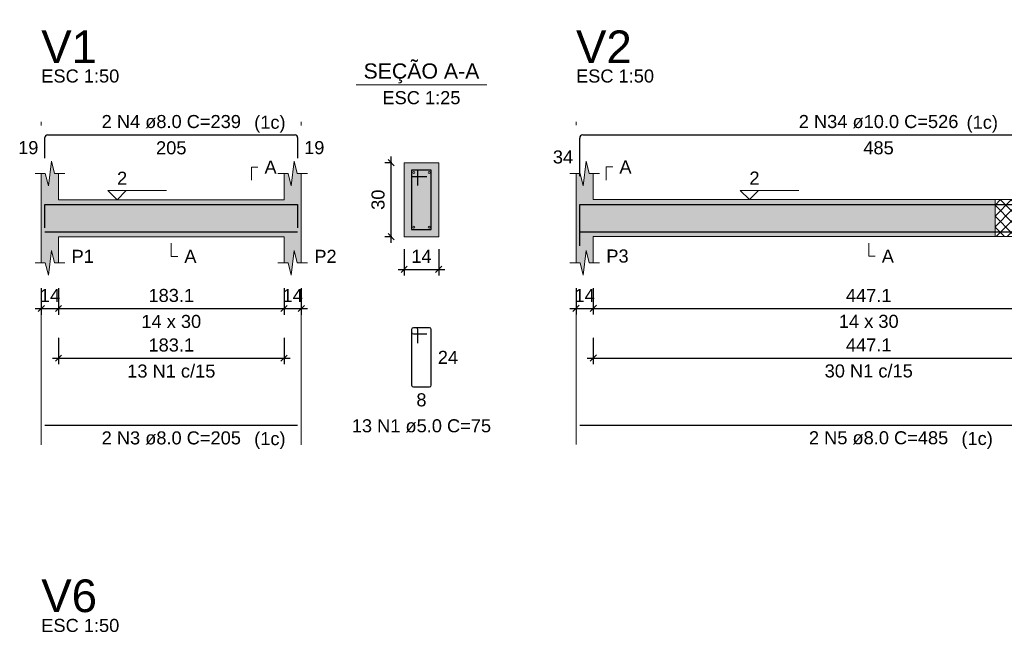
# Model space of a CAD drawing. Header units: millimetres. Extents: x 1852 to 2571, y -668 to -390.
# Tile 58 of 84: x 2373 to 2389, y -435 to -425. Entities that reach past the tile are written whole.
import ezdxf

# ---------------------------------------------------------------- set-up
doc = ezdxf.new("R2010")
doc.units = ezdxf.units.MM
doc.linetypes.add('DASHDOT', pattern=[25.4, 12.7, -6.35, 0, -6.35])
for name, color, linetype, lineweight in [('Descrição da armadura', 7, 'Continuous', 5), ('DT-Barras na forma', 1, 'Continuous', 30), ('DT-Barras no corte', 5, 'Continuous', 5), ('DT-Barras rebatidas', 1, 'Continuous', 30), ('DT-Cotas', 9, 'Continuous', 5), ('DT-Forma', 5, 'Continuous', 5), ('DT-Hachura forma vigas', 252, 'Continuous', 5), ('DT-Hachura intersecção vigas', 9, 'Continuous', 5), ('DT-Hachura seção vigas', 252, 'Continuous', 5), ('DT-Pontilhado', 9, 'DASHDOT', 5), ('DT-Textos', 7, 'Continuous', 5), ('DT-Título', 250, 'Continuous', 20), ('Textos armaduras', 7, 'Continuous', 5)]:
    doc.layers.add(name, color=color, linetype=linetype, lineweight=lineweight)
doc.styles.add('ARIAL', font='arial.ttf')
doc.styles.get("Standard").update_dxf_attribs({"font": 'arial.ttf'})
doc.dimstyles.new('UM_25.000000', dxfattribs={"dimtxt": 0.18, "dimasz": 0.1, "dimexe": 0.1, "dimexo": 0.2, "dimgap": 0, "dimtad": 1, "dimtih": 1, "dimtoh": 1, "dimdec": 1, "dimlfac": 25, "dimzin": 0, "dimdsep": 46, "dimtxsty": 'Standard', "dimcen": 0.09, "dimdle": 0.1, "dimadec": 1, "dimazin": 2, "dimtfac": 1, "dimtdec": 4, "dimtofl": 0, "dimtmove": 0, "dimatfit": 3, "dimfxl": 1, "dimtolj": 1, "dimarcsym": 0})
doc.dimstyles.new('UM_50.000000', dxfattribs={"dimtxt": 0.18, "dimasz": 0.1, "dimexe": 0.1, "dimexo": 0.2, "dimgap": 0, "dimtad": 1, "dimtih": 1, "dimtoh": 1, "dimdec": 1, "dimlfac": 50, "dimzin": 0, "dimdsep": 46, "dimtxsty": 'Standard', "dimcen": 0.09, "dimdle": 0.1, "dimadec": 1, "dimazin": 2, "dimtfac": 1, "dimtdec": 4, "dimtofl": 0, "dimtmove": 0, "dimatfit": 3, "dimfxl": 1, "dimtolj": 1, "dimarcsym": 0})

# ---------------------------------------------------------------- blocks, each defined once
blk = doc.blocks.new('_Oblique')
at = {"color": 0, "linetype": 'ByBlock', "lineweight": -2}
blk.add_line((-0.5, -0.5), (0.5, 0.5), dxfattribs=at)
blk = doc.blocks.new('*D194')
at = {"layer": 'DT-Cotas', "color": 0, "lineweight": -2, "transparency": 16777216}
for p, q in [((2373.614, -429.759), (2373.614, -430.188)), ((2373.894, -429.759), (2373.894, -430.188)), ((2373.514, -430.088), (2373.994, -430.088))]:
    blk.add_line(p, q, dxfattribs=at)
at = {"layer": 'DT-Cotas', "color": 0, "lineweight": -2, "transparency": 16777216, "xscale": 0.1, "yscale": 0.1, "zscale": 0.1, "rotation": 180}
blk.add_blockref('_Oblique', (2373.614, -430.088), dxfattribs=at)
at = {"layer": 'DT-Cotas', "color": 0, "lineweight": -2, "transparency": 16777216, "xscale": 0.1, "yscale": 0.1, "zscale": 0.1}
blk.add_blockref('_Oblique', (2373.894, -430.088), dxfattribs=at)
at = {"layer": 'DT-Cotas', "color": 7, "transparency": 16777216, "insert": (2373.754, -429.877), "char_height": 0.2118, "attachment_point": 5, "rotation": 0.0057, "style": 'ARIAL'}
blk.add_mtext('\\A1;14', dxfattribs=at)
blk = doc.blocks.new('*D195')
at = {"layer": 'DT-Cotas', "color": 0, "lineweight": -2, "transparency": 16777216}
for p, q in [((2373.894, -429.759), (2373.894, -430.188)), ((2377.555, -429.759), (2377.555, -430.188)), ((2373.794, -430.088), (2377.655, -430.088))]:
    blk.add_line(p, q, dxfattribs=at)
at = {"layer": 'DT-Cotas', "color": 0, "lineweight": -2, "transparency": 16777216, "xscale": 0.1, "yscale": 0.1, "zscale": 0.1, "rotation": 180}
blk.add_blockref('_Oblique', (2373.894, -430.088), dxfattribs=at)
at = {"layer": 'DT-Cotas', "color": 0, "lineweight": -2, "transparency": 16777216, "xscale": 0.1, "yscale": 0.1, "zscale": 0.1}
blk.add_blockref('_Oblique', (2377.555, -430.088), dxfattribs=at)
at = {"layer": 'DT-Cotas', "color": 7, "transparency": 16777216, "insert": (2375.724, -429.877), "char_height": 0.2118, "attachment_point": 5, "rotation": 0.0057, "style": 'ARIAL'}
blk.add_mtext('\\A1;183.1', dxfattribs=at)
blk = doc.blocks.new('*D196')
at = {"layer": 'DT-Cotas', "color": 0, "lineweight": -2, "transparency": 16777216}
for p, q in [((2377.555, -429.759), (2377.555, -430.188)), ((2377.835, -429.759), (2377.835, -430.188)), ((2377.455, -430.088), (2377.935, -430.088))]:
    blk.add_line(p, q, dxfattribs=at)
at = {"layer": 'DT-Cotas', "color": 0, "lineweight": -2, "transparency": 16777216, "xscale": 0.1, "yscale": 0.1, "zscale": 0.1, "rotation": 180}
blk.add_blockref('_Oblique', (2377.555, -430.088), dxfattribs=at)
at = {"layer": 'DT-Cotas', "color": 0, "lineweight": -2, "transparency": 16777216, "xscale": 0.1, "yscale": 0.1, "zscale": 0.1}
blk.add_blockref('_Oblique', (2377.835, -430.088), dxfattribs=at)
at = {"layer": 'DT-Cotas', "color": 7, "transparency": 16777216, "insert": (2377.695, -429.877), "char_height": 0.2118, "attachment_point": 5, "rotation": 0.0057, "style": 'ARIAL'}
blk.add_mtext('\\A1;14', dxfattribs=at)
blk = doc.blocks.new('*D197')
at = {"layer": 'DT-Cotas', "color": 0, "lineweight": -2, "transparency": 16777216}
for p, q in [((2373.894, -430.564), (2373.894, -430.993)), ((2377.555, -430.564), (2377.555, -430.993)), ((2373.794, -430.893), (2377.655, -430.893))]:
    blk.add_line(p, q, dxfattribs=at)
at = {"layer": 'DT-Cotas', "color": 0, "lineweight": -2, "transparency": 16777216, "xscale": 0.1, "yscale": 0.1, "zscale": 0.1, "rotation": 180}
blk.add_blockref('_Oblique', (2373.894, -430.893), dxfattribs=at)
at = {"layer": 'DT-Cotas', "color": 0, "lineweight": -2, "transparency": 16777216, "xscale": 0.1, "yscale": 0.1, "zscale": 0.1}
blk.add_blockref('_Oblique', (2377.555, -430.893), dxfattribs=at)
at = {"layer": 'DT-Cotas', "color": 7, "transparency": 16777216, "insert": (2375.724, -430.681), "char_height": 0.2118, "attachment_point": 5, "rotation": 0.0057, "style": 'ARIAL'}
blk.add_mtext('\\A1;183.1', dxfattribs=at)
blk = doc.blocks.new('*D198')
at = {"layer": 'DT-Cotas', "color": 0, "lineweight": -2, "transparency": 16777216}
for p, q in [((2379.293, -429.023), (2379.293, -427.623)), ((2379.305, -427.723), (2379.193, -427.723)), ((2379.305, -428.923), (2379.193, -428.923))]:
    blk.add_line(p, q, dxfattribs=at)
at = {"layer": 'DT-Cotas', "color": 0, "lineweight": -2, "transparency": 16777216, "xscale": 0.1, "yscale": 0.1, "zscale": 0.1}
for p, rotation in [((2379.293, -427.723), 90), ((2379.293, -428.923), 270)]:
    blk.add_blockref('_Oblique', p, dxfattribs=dict(at, rotation=rotation))
at = {"layer": 'DT-Cotas', "color": 7, "transparency": 16777216, "insert": (2379.081, -428.323), "char_height": 0.2118, "attachment_point": 5, "rotation": 90, "style": 'ARIAL'}
blk.add_mtext('\\A1;30', dxfattribs=at)
blk = doc.blocks.new('*D199')
at = {"layer": 'DT-Cotas', "color": 0, "lineweight": -2, "transparency": 16777216}
for p, q in [((2379.505, -429.123), (2379.505, -429.553)), ((2380.065, -429.123), (2380.065, -429.553)), ((2379.405, -429.453), (2380.165, -429.453))]:
    blk.add_line(p, q, dxfattribs=at)
at = {"layer": 'DT-Cotas', "color": 0, "lineweight": -2, "transparency": 16777216, "xscale": 0.1, "yscale": 0.1, "zscale": 0.1, "rotation": 180}
blk.add_blockref('_Oblique', (2379.505, -429.453), dxfattribs=at)
at = {"layer": 'DT-Cotas', "color": 0, "lineweight": -2, "transparency": 16777216, "xscale": 0.1, "yscale": 0.1, "zscale": 0.1}
blk.add_blockref('_Oblique', (2380.065, -429.453), dxfattribs=at)
at = {"layer": 'DT-Cotas', "color": 7, "transparency": 16777216, "insert": (2379.785, -429.241), "char_height": 0.2118, "attachment_point": 5, "rotation": 0.0057, "style": 'ARIAL'}
blk.add_mtext('\\A1;14', dxfattribs=at)
blk = doc.blocks.new('*D188')
at = {"layer": 'DT-Cotas', "color": 0, "lineweight": -2, "transparency": 16777216}
for p, q in [((2382.294, -429.757), (2382.294, -430.186)), ((2382.574, -429.757), (2382.574, -430.186)), ((2382.194, -430.086), (2382.674, -430.086))]:
    blk.add_line(p, q, dxfattribs=at)
at = {"layer": 'DT-Cotas', "color": 0, "lineweight": -2, "transparency": 16777216, "xscale": 0.1, "yscale": 0.1, "zscale": 0.1, "rotation": 180}
blk.add_blockref('_Oblique', (2382.294, -430.086), dxfattribs=at)
at = {"layer": 'DT-Cotas', "color": 0, "lineweight": -2, "transparency": 16777216, "xscale": 0.1, "yscale": 0.1, "zscale": 0.1}
blk.add_blockref('_Oblique', (2382.574, -430.086), dxfattribs=at)
at = {"layer": 'DT-Cotas', "color": 7, "transparency": 16777216, "insert": (2382.434, -429.875), "char_height": 0.2118, "attachment_point": 5, "rotation": 0.0057, "style": 'ARIAL'}
blk.add_mtext('\\A1;14', dxfattribs=at)
blk = doc.blocks.new('*D189')
at = {"layer": 'DT-Cotas', "color": 0, "lineweight": -2, "transparency": 16777216}
for p, q in [((2382.574, -429.757), (2382.574, -430.186)), ((2391.517, -429.757), (2391.517, -430.186)), ((2382.474, -430.086), (2391.617, -430.086))]:
    blk.add_line(p, q, dxfattribs=at)
at = {"layer": 'DT-Cotas', "color": 0, "lineweight": -2, "transparency": 16777216, "xscale": 0.1, "yscale": 0.1, "zscale": 0.1, "rotation": 180}
blk.add_blockref('_Oblique', (2382.574, -430.086), dxfattribs=at)
at = {"layer": 'DT-Cotas', "color": 0, "lineweight": -2, "transparency": 16777216, "xscale": 0.1, "yscale": 0.1, "zscale": 0.1}
blk.add_blockref('_Oblique', (2391.517, -430.086), dxfattribs=at)
at = {"layer": 'DT-Cotas', "color": 7, "transparency": 16777216, "insert": (2387.046, -429.875), "char_height": 0.2118, "attachment_point": 5, "rotation": 0.0057, "style": 'ARIAL'}
blk.add_mtext('\\A1;447.1', dxfattribs=at)
blk = doc.blocks.new('*D191')
at = {"layer": 'DT-Cotas', "color": 0, "lineweight": -2, "transparency": 16777216}
for p, q in [((2382.574, -430.562), (2382.574, -430.991)), ((2391.517, -430.562), (2391.517, -430.991)), ((2382.474, -430.891), (2391.617, -430.891))]:
    blk.add_line(p, q, dxfattribs=at)
at = {"layer": 'DT-Cotas', "color": 0, "lineweight": -2, "transparency": 16777216, "xscale": 0.1, "yscale": 0.1, "zscale": 0.1, "rotation": 180}
blk.add_blockref('_Oblique', (2382.574, -430.891), dxfattribs=at)
at = {"layer": 'DT-Cotas', "color": 0, "lineweight": -2, "transparency": 16777216, "xscale": 0.1, "yscale": 0.1, "zscale": 0.1}
blk.add_blockref('_Oblique', (2391.517, -430.891), dxfattribs=at)
at = {"layer": 'DT-Cotas', "color": 7, "transparency": 16777216, "insert": (2387.046, -430.679), "char_height": 0.2118, "attachment_point": 5, "rotation": 0.0057, "style": 'ARIAL'}
blk.add_mtext('\\A1;447.1', dxfattribs=at)

msp = doc.modelspace()

# ---------------------------------------------------------------- hatches: boundary and pattern name
at = {"layer": 'DT-Hachura forma vigas', "linetype": 'Continuous'}
for points in [[(2377.8348, -429.3471), (2377.8348, -428.9235), (2377.8348, -428.3235), (2377.8348, -427.8999), (2377.7698, -427.8999), (2377.7198, -427.6999), (2377.6698, -428.0999), (2377.6198, -427.8999), (2377.5548, -427.8999), (2377.5548, -428.3235), (2373.8938, -428.3235), (2373.8938, -427.8999), (2373.8288, -427.8999), (2373.7788, -427.6999), (2373.7288, -428.0999), (2373.6788, -427.8999), (2373.6138, -427.8999), (2373.6138, -428.3235), (2373.6138, -428.9235), (2373.6138, -429.3471), (2373.6788, -429.3471), (2373.7288, -429.5471), (2373.7788, -429.1471), (2373.8288, -429.3471), (2373.8938, -429.3471), (2373.8938, -428.9235), (2377.5548, -428.9235), (2377.5548, -429.3471), (2377.6198, -429.3471), (2377.6698, -429.5471), (2377.7198, -429.1471), (2377.7698, -429.3471), (2377.8348, -429.3471)], [(2382.5745, -428.9215), (2389.0963, -428.9215), (2389.0963, -428.3215), (2382.5745, -428.3215), (2382.5745, -427.8979), (2382.5095, -427.8979), (2382.4595, -427.6979), (2382.4095, -428.0979), (2382.3595, -427.8979), (2382.2945, -427.8979), (2382.2945, -428.3215), (2382.2945, -428.9215), (2382.2945, -429.3451), (2382.3595, -429.3451), (2382.4095, -429.5451), (2382.4595, -429.1451), (2382.5095, -429.3451), (2382.5745, -429.3451), (2382.5745, -428.9215)]]:
    msp.add_hatch(color=256, dxfattribs=at).paths.add_polyline_path(points)
at = {"layer": 'DT-Hachura intersecção vigas', "linetype": 'Continuous'}
h = msp.add_hatch(dxfattribs=at)
h.set_pattern_fill('ANSI37', color=256, style=0)
h.set_pattern_definition([(45, (2369.73792, -483.47746), (-0.08838835, 0.08838835), []), (135, (2369.73792, -483.47746), (-0.08838835, -0.08838835), [])])
h.paths.add_polyline_path([(2389.0963, -428.9215), (2389.3763, -428.9215), (2389.3763, -428.3215), (2389.0963, -428.3215), (2389.0963, -428.9215)])
at = {"layer": 'DT-Hachura seção vigas', "linetype": 'Continuous'}
msp.add_hatch(color=256, dxfattribs=at).paths.add_polyline_path([(2379.5049, -428.9235), (2379.5049, -428.9235), (2380.0649, -428.9235), (2380.0649, -427.7235), (2379.5049, -427.7235), (2379.5049, -428.9235)])

# ---------------------------------------------------------------- linework, layer by layer
at = {"layer": 'DT-Barras na forma'}
for p, q in [((2379.7249, -427.8435), (2379.6249, -427.8435)), ((2379.6249, -427.8435), (2379.6249, -428.8035)), ((2379.9449, -427.8435), (2379.6249, -427.8435)), ((2379.6249, -427.8435), (2379.6249, -427.9435)), ((2379.7249, -428.0935), (2379.7249, -427.8435)), ((2379.9449, -428.8035), (2379.9449, -427.8435)), ((2379.6249, -427.9435), (2379.8749, -427.9435)), ((2379.6249, -428.8035), (2379.9449, -428.8035))]:
    msp.add_line(p, q, dxfattribs=at)
for points in [[(2373.6738, -428.7792), (2373.6738, -428.4015), (2377.7748, -428.4015), (2377.7748, -428.7792)], [(2382.3545, -429.0719), (2382.3545, -428.4015), (2392.0571, -428.4015), (2392.0571, -428.6315)], [(2373.6738, -428.8455), (2377.7748, -428.8455)], [(2382.3545, -428.8435), (2392.0571, -428.8435)]]:
    msp.add_lwpolyline(points, dxfattribs=at)
at = {"layer": 'DT-Barras no corte'}
for centre in [(2379.6609, -427.8795), (2379.9089, -427.8795), (2379.6609, -428.7675), (2379.9089, -428.7675)]:
    msp.add_circle(centre, 0.016, dxfattribs=at)
at = {"layer": 'DT-Barras rebatidas'}
for p, q in [((2373.6738, -427.6496), (2373.6738, -427.3119)), ((2373.7138, -427.2719), (2377.7348, -427.2719)), ((2377.7748, -427.3119), (2377.7748, -427.6496)), ((2382.3545, -427.9423), (2382.3545, -427.3219)), ((2382.4045, -427.2719), (2392.0071, -427.2719)), ((2379.6249, -430.4302), (2379.6249, -431.3302)), ((2379.6249, -430.4302), (2379.6249, -430.4702)), ((2379.6949, -430.4002), (2379.6549, -430.4002)), ((2379.9149, -430.4002), (2379.6549, -430.4002)), ((2379.7249, -430.6502), (2379.7249, -430.4302)), ((2379.9449, -431.3302), (2379.9449, -430.4302)), ((2379.6549, -430.5002), (2379.8749, -430.5002)), ((2379.6549, -431.3602), (2379.9149, -431.3602)), ((2373.6738, -431.9801), (2377.7748, -431.9801)), ((2382.3545, -431.9781), (2392.0571, -431.9781))]:
    msp.add_line(p, q, dxfattribs=at)
for centre, radius, start, end in [((2373.7138, -427.3119), 0.04, 90, 180), ((2377.7348, -427.3119), 0.04, 0, 90), ((2382.4045, -427.3219), 0.05, 90, 180), ((2379.6549, -430.4302), 0.03, 90, 180), ((2379.6549, -430.4302), 0.03, 90, 180), ((2379.6949, -430.4302), 0.03, 0, 90), ((2379.9149, -430.4302), 0.03, 0, 90), ((2379.6549, -430.4702), 0.03, 180, 270), ((2379.6549, -431.3302), 0.03, 180, 270), ((2379.9149, -431.3302), 0.03, 270, 0)]:
    msp.add_arc(centre, radius, start, end, dxfattribs=at)
at = {"layer": 'DT-Forma'}
for p, q in [((2373.7288, -428.0999), (2373.7788, -427.6999)), ((2373.7788, -427.6999), (2373.8288, -427.8999)), ((2377.6698, -428.0999), (2377.7198, -427.6999)), ((2377.7198, -427.6999), (2377.7698, -427.8999)), ((2382.4095, -428.0979), (2382.4595, -427.6979)), ((2382.4595, -427.6979), (2382.5095, -427.8979)), ((2380.0649, -427.7235), (2379.5049, -427.7235)), ((2379.5049, -427.7235), (2379.5049, -427.7235)), ((2379.5049, -427.7235), (2379.5049, -428.9235)), ((2380.0649, -428.9235), (2380.0649, -427.7235)), ((2380.0649, -427.7235), (2380.0649, -427.7235)), ((2373.5138, -427.8999), (2373.6788, -427.8999)), ((2373.6138, -428.3235), (2373.6138, -427.8999)), ((2373.6788, -427.8999), (2373.7288, -428.0999)), ((2373.8288, -427.8999), (2373.9938, -427.8999)), ((2373.8938, -427.8999), (2373.8938, -428.3235)), ((2377.4548, -427.8999), (2377.6198, -427.8999)), ((2377.5548, -428.3235), (2377.5548, -427.8999)), ((2377.6198, -427.8999), (2377.6698, -428.0999)), ((2377.7698, -427.8999), (2377.9348, -427.8999)), ((2377.8348, -427.8999), (2377.8348, -428.3235)), ((2382.1945, -427.8979), (2382.3595, -427.8979)), ((2382.2945, -428.3215), (2382.2945, -427.8979)), ((2382.3595, -427.8979), (2382.4095, -428.0979)), ((2382.5095, -427.8979), (2382.6745, -427.8979)), ((2382.5745, -427.8979), (2382.5745, -428.3215)), ((2373.8938, -428.3235), (2377.5548, -428.3235)), ((2382.5745, -428.3215), (2389.0963, -428.3215)), ((2389.0963, -428.3215), (2389.3763, -428.3215)), ((2373.6138, -428.9235), (2373.6138, -429.3471)), ((2373.8938, -429.3471), (2373.8938, -428.9235)), ((2373.8938, -428.9235), (2377.5548, -428.9235)), ((2377.5548, -428.9235), (2377.5548, -429.3471)), ((2377.8348, -429.3471), (2377.8348, -428.9235)), ((2379.5049, -428.9235), (2380.0649, -428.9235)), ((2379.5049, -428.9235), (2379.5049, -428.9235)), ((2380.0649, -428.9235), (2380.0649, -428.9235)), ((2382.2945, -428.9215), (2382.2945, -429.3451)), ((2382.5745, -429.3451), (2382.5745, -428.9215)), ((2382.5745, -428.9215), (2389.0963, -428.9215)), ((2389.0963, -428.9215), (2389.3763, -428.9215)), ((2373.7288, -429.5471), (2373.7788, -429.1471)), ((2373.7788, -429.1471), (2373.8288, -429.3471)), ((2377.6698, -429.5471), (2377.7198, -429.1471)), ((2377.7198, -429.1471), (2377.7698, -429.3471)), ((2382.4095, -429.5451), (2382.4595, -429.1451)), ((2382.4595, -429.1451), (2382.5095, -429.3451)), ((2373.5138, -429.3471), (2373.6788, -429.3471)), ((2373.6788, -429.3471), (2373.7288, -429.5471)), ((2373.8288, -429.3471), (2373.9938, -429.3471)), ((2377.4548, -429.3471), (2377.6198, -429.3471)), ((2377.6198, -429.3471), (2377.6698, -429.5471)), ((2377.7698, -429.3471), (2377.9348, -429.3471)), ((2382.1945, -429.3451), (2382.3595, -429.3451)), ((2382.3595, -429.3451), (2382.4095, -429.5451)), ((2382.5095, -429.3451), (2382.6745, -429.3451))]:
    msp.add_line(p, q, dxfattribs=at)
at = {"layer": 'DT-Forma', "linetype": 'Continuous'}
for p, q in [((2373.6138, -428.9235), (2373.6138, -428.3235)), ((2377.8348, -428.3235), (2377.8348, -428.9235)), ((2382.2945, -428.9215), (2382.2945, -428.3215))]:
    msp.add_line(p, q, dxfattribs=at)
at = {"layer": 'DT-Pontilhado', "ltscale": 0.2}
for p, q in [((2373.6138, -432.2978), (2373.6138, -427.0601)), ((2377.8348, -432.2978), (2377.8348, -427.0601)), ((2382.2945, -432.2958), (2382.2945, -427.0601)), ((2389.0963, -428.3215), (2389.0963, -428.9215))]:
    msp.add_line(p, q, dxfattribs=at)
at = {"layer": 'DT-Textos'}
msp.add_line((2378.7259, -426.4586), (2380.8439, -426.4586), dxfattribs=at)
for points in [[(2377.0253, -428.0058), (2377.0253, -427.794), (2377.1312, -427.794)], [(2382.7863, -428.0038), (2382.7863, -427.792), (2382.8922, -427.792)], [(2374.9921, -428.1752), (2374.8438, -428.3235), (2374.6955, -428.1752), (2375.6486, -428.1752)], [(2385.2572, -428.1732), (2385.109, -428.3215), (2384.9607, -428.1732), (2385.9138, -428.1732)], [(2375.7243, -429.0294), (2375.7243, -429.2412), (2375.8302, -429.2412)], [(2387.0458, -429.0274), (2387.0458, -429.2392), (2387.1517, -429.2392)]]:
    msp.add_lwpolyline(points, dxfattribs=at)

# ---------------------------------------------------------------- texts
at = {"layer": 'Descrição da armadura', "linetype": 'Continuous', "char_height": 0.2118, "attachment_point": 8, "line_spacing_factor": 0.798, "style": 'ARIAL'}
for s, insert, width in [('2 N4 ø8.0 C=239', (2375.7243, -427.166), 4.534748), ('2 N34 ø10.0 C=526', (2387.2058, -427.166), 5.194653), ('13 N1 c/15', (2375.7243, -431.2109), 2.869342), ('30 N1 c/15', (2387.0458, -431.2089), 2.869342), ('13 N1 ø5.0 C=75', (2379.7849, -432.1015), 4.534748), ('2 N3 ø8.0 C=205', (2375.7243, -432.2978), 4.534748), ('2 N5 ø8.0 C=485', (2387.2058, -432.2958), 4.534748)]:
    msp.add_mtext(s, dxfattribs=dict(at, insert=insert, width=width))
at = {"layer": 'DT-Textos', "line_spacing_factor": 0.798, "style": 'ARIAL'}
for s, insert, char_height, width, attachment_point in [('SEÇÃO A-A', (2379.7849, -426.4345), 0.2471, 4.09988, 8), ('ESC 1:50', (2373.6138, -426.4247), 0.2118, 2.577929, 7), ('ESC 1:50', (2382.2945, -426.4247), 0.2118, 2.577929, 7), ('ESC 1:25', (2379.7849, -426.7763), 0.2118, 2.577929, 8), ('(1c)', (2377.0699, -427.2355), 0.2118, 1.03723, 7), ('(1c)', (2388.6339, -427.2355), 0.2118, 1.03723, 7), ('A', (2377.2371, -427.8999), 0.2118, 0.401717, 7), ('A', (2382.9981, -427.8979), 0.2118, 0.401717, 7), ('2', (2374.8438, -428.0799), 0.2118, 0.33496, 7), ('2', (2385.109, -428.0779), 0.2118, 0.33496, 7), ('P1', (2374.1056, -429.3471), 0.2118, 0.736677, 7), ('A', (2375.9361, -429.3471), 0.2118, 0.401717, 7), ('P2', (2378.0466, -429.3471), 0.2118, 0.736677, 7), ('P3', (2382.7863, -429.3451), 0.2118, 0.736677, 7), ('A', (2387.2576, -429.3451), 0.2118, 0.401717, 7), ('14 x 30', (2375.7243, -430.4061), 0.2118, 1.975648, 8), ('14 x 30', (2387.0458, -430.4041), 0.2118, 1.975648, 8), ('(1c)', (2377.0699, -432.3675), 0.2118, 1.03723, 7), ('(1c)', (2388.5509, -432.3655), 0.2118, 1.03723, 7), ('ESC 1:50', (2373.6138, -435.3374), 0.2118, 2.577929, 7)]:
    msp.add_mtext(s, dxfattribs=dict(at, insert=insert, char_height=char_height, width=width, attachment_point=attachment_point))
at = {"layer": 'DT-Título', "char_height": 0.5295, "width": 1.841693, "attachment_point": 7, "line_spacing_factor": 0.798, "style": 'ARIAL'}
for s, insert in [('V1', (2373.6138, -426.107)), ('V2', (2382.2945, -426.107)), ('V6', (2373.6138, -435.0197))]:
    msp.add_mtext(s, dxfattribs=dict(at, insert=insert))
at = {"layer": 'Textos armaduras', "linetype": 'Continuous', "char_height": 0.2118, "attachment_point": 7, "line_spacing_factor": 0.798, "style": 'ARIAL'}
for s, insert, width in [('19', (2373.2379, -427.5866), 0.659905), ('205', (2375.4768, -427.5896), 0.989858), ('19', (2377.8807, -427.5866), 0.659905), ('485', (2386.9583, -427.5896), 0.989858), ('34', (2381.9186, -427.738), 0.659905), ('24', (2380.0508, -430.9861), 0.659905), ('8', (2379.7024, -431.6779), 0.329953)]:
    msp.add_mtext(s, dxfattribs=dict(at, insert=insert, width=width))

# ---------------------------------------------------------------- dimensions: what is measured, and where the dimension line sits
at = {"layer": 'DT-Cotas'}
dim = msp.add_linear_dim(base=(2379.2931, -427.7235), p1=(2379.5049, -428.9235), p2=(2379.5049, -427.7235), angle=90, dimstyle='UM_25.000000', override={"dimtxt": 0.2118, "dimasz": 0.1, "dimexe": 0.1, "dimexo": 0.2, "dimtad": 1, "dimtih": 0, "dimtoh": 0, "dimdec": 1, "dimlfac": 25, "dimzin": 8, "dimtxsty": 'ARIAL', "dimblk": 'Oblique', "dimblk1": 'Oblique', "dimblk2": 'Oblique', "dimsah": 1, "dimdle": 0.1, "dimse1": 0, "dimse2": 0, "dimclrt": 7, "dimadec": 1, "dimazin": 3, "dimtmove": 2, "dimldrblk": 'Oblique'}, dxfattribs=at)
dim.commit()
dim.dimension.update_dxf_attribs({"geometry": '*D198', "text_midpoint": (2379.0813, -428.3235), "dimtype": 160, "text_rotation": 90})
for base, p1, p2, dimstyle, override, picture, middle, turn in [((2380.0649, -429.453), (2379.5049, -428.9235), (2380.0649, -428.9235), 'UM_25.000000', {"dimtxt": 0.2118, "dimasz": 0.1, "dimexe": 0.1, "dimexo": 0.2, "dimtad": 1, "dimtih": 0, "dimtoh": 0, "dimdec": 1, "dimlfac": 25, "dimzin": 8, "dimtxsty": 'ARIAL', "dimblk": 'Oblique', "dimblk1": 'Oblique', "dimblk2": 'Oblique', "dimsah": 1, "dimdle": 0.1, "dimse1": 0, "dimse2": 0, "dimclrt": 7, "dimadec": 1, "dimazin": 3, "dimtmove": 2, "dimldrblk": 'Oblique'}, '*D199', (2379.7849, -429.2412), 0.00573), ((2373.8938, -430.0884), (2373.6138, -429.5589), (2373.8938, -429.5589), 'UM_50.000000', {"dimtxt": 0.2118, "dimasz": 0.1, "dimexe": 0.1, "dimexo": 0.2, "dimtad": 1, "dimtih": 0, "dimtoh": 0, "dimdec": 1, "dimlfac": 50, "dimzin": 8, "dimtxsty": 'ARIAL', "dimblk": 'Oblique', "dimblk1": 'Oblique', "dimblk2": 'Oblique', "dimsah": 1, "dimdle": 0.1, "dimse1": 0, "dimse2": 0, "dimclrt": 7, "dimadec": 1, "dimazin": 3, "dimtmove": 2, "dimldrblk": 'Oblique'}, '*D194', (2373.7538, -429.8766), 0.00573), ((2377.5547680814, -430.088361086), (2373.8937680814, -429.558861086), (2377.5547680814, -429.558861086), 'UM_50.000000', {"dimtxt": 0.2118, "dimasz": 0.1, "dimexe": 0.1, "dimexo": 0.2, "dimtad": 1, "dimtih": 0, "dimtoh": 0, "dimdec": 1, "dimlfac": 50, "dimzin": 8, "dimtxsty": 'ARIAL', "dimblk": 'Oblique', "dimblk1": 'Oblique', "dimblk2": 'Oblique', "dimsah": 1, "dimdle": 0.1, "dimse1": 0, "dimse2": 0, "dimclrt": 7, "dimadec": 1, "dimazin": 3, "dimtmove": 2, "dimldrblk": 'Oblique'}, '*D195', (2375.7242680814, -429.876561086), 0.005729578), ((2377.8348, -430.0884), (2377.5548, -429.5589), (2377.8348, -429.5589), 'UM_50.000000', {"dimtxt": 0.2118, "dimasz": 0.1, "dimexe": 0.1, "dimexo": 0.2, "dimtad": 1, "dimtih": 0, "dimtoh": 0, "dimdec": 1, "dimlfac": 50, "dimzin": 8, "dimtxsty": 'ARIAL', "dimblk": 'Oblique', "dimblk1": 'Oblique', "dimblk2": 'Oblique', "dimsah": 1, "dimdle": 0.1, "dimse1": 0, "dimse2": 0, "dimclrt": 7, "dimadec": 1, "dimazin": 3, "dimtmove": 2, "dimldrblk": 'Oblique'}, '*D196', (2377.6948, -429.8766), 0.00573), ((2382.5745, -430.0864), (2382.2945, -429.5569), (2382.5745, -429.5569), 'UM_50.000000', {"dimtxt": 0.2118, "dimasz": 0.1, "dimexe": 0.1, "dimexo": 0.2, "dimtad": 1, "dimtih": 0, "dimtoh": 0, "dimdec": 1, "dimlfac": 50, "dimzin": 8, "dimtxsty": 'ARIAL', "dimblk": 'Oblique', "dimblk1": 'Oblique', "dimblk2": 'Oblique', "dimsah": 1, "dimdle": 0.1, "dimse1": 0, "dimse2": 0, "dimclrt": 7, "dimadec": 1, "dimazin": 3, "dimtmove": 2, "dimldrblk": 'Oblique'}, '*D188', (2382.4345, -429.8746), 0.00573), ((2391.5171, -430.0864), (2382.5745, -429.5569), (2391.5171, -429.5569), 'UM_50.000000', {"dimtxt": 0.2118, "dimasz": 0.1, "dimexe": 0.1, "dimexo": 0.2, "dimtad": 1, "dimtih": 0, "dimtoh": 0, "dimdec": 1, "dimlfac": 50, "dimzin": 8, "dimtxsty": 'ARIAL', "dimblk": 'Oblique', "dimblk1": 'Oblique', "dimblk2": 'Oblique', "dimsah": 1, "dimdle": 0.1, "dimse1": 0, "dimse2": 0, "dimclrt": 7, "dimadec": 1, "dimazin": 3, "dimtmove": 2, "dimldrblk": 'Oblique'}, '*D189', (2387.0458, -429.8746), 0.00573), ((2377.5547680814, -430.893201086), (2373.8937680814, -430.363701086), (2377.5547680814, -430.363701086), 'UM_50.000000', {"dimtxt": 0.2118, "dimasz": 0.1, "dimexe": 0.1, "dimexo": 0.2, "dimtad": 1, "dimtih": 0, "dimtoh": 0, "dimdec": 1, "dimlfac": 50, "dimzin": 8, "dimtxsty": 'ARIAL', "dimblk": 'Oblique', "dimblk1": 'Oblique', "dimblk2": 'Oblique', "dimsah": 1, "dimdle": 0.1, "dimse1": 0, "dimse2": 0, "dimclrt": 7, "dimadec": 1, "dimazin": 3, "dimtmove": 2, "dimldrblk": 'Oblique'}, '*D197', (2375.7242680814, -430.681401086), 0.005729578), ((2391.5171, -430.8912), (2382.5745, -430.3617), (2391.5171, -430.3617), 'UM_50.000000', {"dimtxt": 0.2118, "dimasz": 0.1, "dimexe": 0.1, "dimexo": 0.2, "dimtad": 1, "dimtih": 0, "dimtoh": 0, "dimdec": 1, "dimlfac": 50, "dimzin": 8, "dimtxsty": 'ARIAL', "dimblk": 'Oblique', "dimblk1": 'Oblique', "dimblk2": 'Oblique', "dimsah": 1, "dimdle": 0.1, "dimse1": 0, "dimse2": 0, "dimclrt": 7, "dimadec": 1, "dimazin": 3, "dimtmove": 2, "dimldrblk": 'Oblique'}, '*D191', (2387.0458, -430.6794), 0.00573)]:
    dim = msp.add_linear_dim(base=base, p1=p1, p2=p2, dimstyle=dimstyle, override=override, dxfattribs=at)
    dim.commit()
    dim.dimension.update_dxf_attribs({"geometry": picture, "text_midpoint": middle, "dimtype": 160, "text_rotation": turn})

doc.saveas('drawing.dxf')
